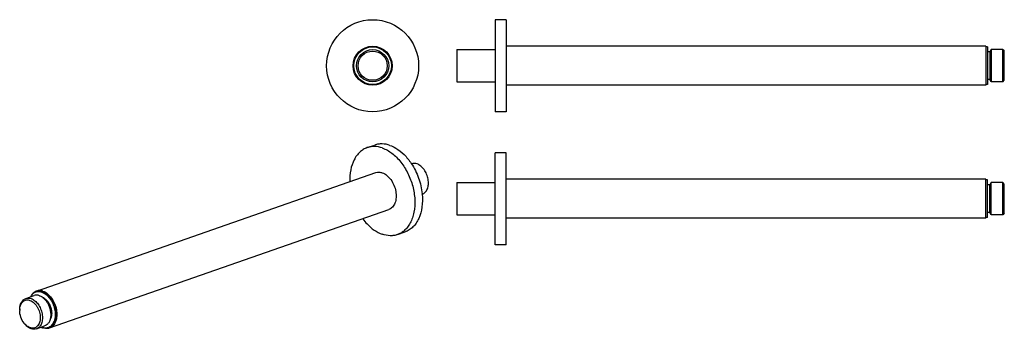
# Model space of a CAD drawing. Header units: millimetres. Extents: x -90 to 553, y 24 to 226.
import ezdxf

# ---------------------------------------------------------------- set-up
doc = ezdxf.new("R2010")
doc.units = ezdxf.units.MM
doc.header["$LTSCALE"] = 23.1
doc.layers.get('0').update_dxf_attribs({"linetype": 'CONTINUOUS'})
doc.layers.add('ACHSEN', color=7, linetype='CONTINUOUS')

msp = doc.modelspace()

# ---------------------------------------------------------------- linework, layer by layer
at = {"color": 7, "linetype": 'CONTINUOUS'}
for p, q in [((195.64, 206.47), (195.64, 185.47)), ((195.64, 206.47), (220.64, 206.47)), ((551.64, 206.47), (544.01, 206.47)), ((551.64, 206.47), (552.64, 205.47)), ((551.64, 185.47), (551.64, 206.47)), ((552.64, 186.47), (552.64, 205.47)), ((551.64, 185.47), (552.64, 186.47)), ((195.64, 185.47), (220.64, 185.47)), ((551.64, 185.47), (544.01, 185.47)), ((166.13, 132.05), (166.04, 132.02)), ((195.64, 119.81), (195.64, 98.81)), ((195.64, 119.81), (220.64, 119.81)), ((552.64, 118.81), (551.64, 119.81)), ((551.64, 98.81), (551.64, 119.81)), ((552.64, 99.81), (552.64, 118.81)), ((173.04, 112.22), (172.95, 112.19)), ((195.64, 98.81), (220.64, 98.81)), ((552.64, 99.81), (551.64, 98.81))]:
    msp.add_line(p, q, dxfattribs=at)
for radius in [10.5, 9.5]:
    msp.add_circle((140.62, 195.97), radius, dxfattribs=at)
msp.add_arc((-78.25, 36.49), 11.32, 174.61841, 180.01978, dxfattribs=at)
for points, knots in [([(169.59, 131.98), (169.02, 132.18), (167.85, 132.41), (166.66, 132.24), (166.13, 132.05)], [0, 0, 0, 0, 0.516358, 1, 1, 1, 1]), ([(173.04, 112.22), (173.41, 112.35), (174.12, 112.7), (175.05, 113.5), (175.81, 114.52), (176.63, 116.22), (177.12, 118.77), (176.91, 122.05), (175.94, 125.34), (174.32, 128.29), (172.2, 130.63), (170.46, 131.67), (169.59, 131.98)], [0, 0, 0, 0, 0.048078, 0.097771, 0.150377, 0.206712, 0.330953, 0.468404, 0.612128, 0.753469, 0.884397, 1, 1, 1, 1]), ([(-89.57, 36.98), (-89.57, 37.83), (-89.41, 39.46), (-88.64, 41.67), (-87.37, 43.38), (-86.2, 44.09), (-85.6, 44.3)], [0, 0, 0, 0, 0.289533, 0.55087, 0.784391, 1, 1, 1, 1]), ([(-89.52, 37.55), (-89.47, 38.05), (-89.31, 39.01), (-88.85, 40.35), (-88.19, 41.49), (-87.35, 42.39), (-86.35, 43.02), (-85.23, 43.35), (-84.03, 43.37), (-83.24, 43.18), (-82.85, 43.05)], [0, 0, 0, 0, 0.148728, 0.287347, 0.415811, 0.535542, 0.649531, 0.761982, 0.877561, 1, 1, 1, 1]), ([(-85.6, 44.3), (-85.07, 44.49), (-83.88, 44.67), (-82.71, 44.43), (-82.14, 44.23)], [0, 0, 0, 0, 0.483743, 1, 1, 1, 1]), ([(-82.85, 43.05), (-81.9, 42.72), (-80.55, 41.83), (-79.07, 40.25), (-78.06, 38.79), (-77.23, 37.15), (-76.41, 34.85), (-76.05, 32.44), (-76.21, 30.14), (-76.59, 28.59), (-77.2, 27.25), (-78.04, 26.17), (-79.08, 25.39), (-80.28, 24.96), (-81.57, 24.9), (-82.43, 25.09), (-82.85, 25.24)], [0, 0, 0, 0, 0.120539, 0.188113, 0.25937, 0.332996, 0.407477, 0.552333, 0.620203, 0.683551, 0.741999, 0.795915, 0.846544, 0.895901, 0.946379, 1, 1, 1, 1]), ([(-82.14, 44.23), (-81.27, 43.92), (-79.53, 42.88), (-77.41, 40.55), (-75.79, 37.59), (-74.82, 34.31), (-74.61, 31.03), (-75.1, 28.48), (-75.92, 26.78), (-76.68, 25.75), (-77.61, 24.96), (-78.32, 24.6), (-78.69, 24.47)], [0, 0, 0, 0, 0.115592, 0.246513, 0.387858, 0.531584, 0.669039, 0.793282, 0.849619, 0.902226, 0.951921, 1, 1, 1, 1]), ([(-86.66, 28.13), (-87.59, 29.3), (-89.02, 31.99), (-89.57, 34.99), (-89.57, 36.48)], [0, 0, 0, 0, 0.500005, 1, 1, 1, 1]), ([(-85.91, 27.28), (-85.98, 27.35), (-86.24, 27.62), (-86.48, 27.91), (-86.66, 28.13)], [0, 0, 0, 0, 0.246396, 1, 1, 1, 1]), ([(-83.03, 24.93), (-83.34, 25.08), (-84.59, 25.83), (-85.66, 26.87), (-86.35, 27.75)], [0, 0, 0, 0, 0.233836, 1, 1, 1, 1]), ([(-82.85, 25.24), (-83.12, 25.33), (-84.26, 25.82), (-85.25, 26.61), (-85.91, 27.28)], [0, 0, 0, 0, 0.232766, 1, 1, 1, 1]), ([(-82.14, 24.55), (-82.22, 24.57), (-82.52, 24.68), (-82.82, 24.82), (-83.03, 24.93)], [0, 0, 0, 0, 0.245115, 1, 1, 1, 1]), ([(-78.69, 24.47), (-79.22, 24.29), (-80.41, 24.11), (-81.57, 24.35), (-82.14, 24.55)], [0, 0, 0, 0, 0.483581, 1, 1, 1, 1])]:
    msp.add_open_spline(points, degree=3, knots=knots, dxfattribs=at)
at = {"layer": 'ACHSEN', "color": 7, "linetype": 'CONTINUOUS'}
for p, q in [((220.64, 225.97), (220.64, 165.97)), ((227.64, 225.97), (220.64, 225.97)), ((227.64, 225.97), (227.64, 165.97)), ((540.64, 208.72), (227.64, 208.72)), ((540.64, 208.72), (540.64, 183.22)), ((541.64, 208.22), (540.64, 208.22)), ((541.64, 208.22), (541.64, 183.72)), ((544.01, 206.47), (543.14, 204.97)), ((544.01, 206.47), (544.01, 185.47)), ((543.14, 204.97), (541.64, 204.97)), ((543.14, 204.97), (543.14, 186.97)), ((543.14, 186.97), (541.64, 186.97)), ((544.01, 185.47), (543.14, 186.97)), ((540.64, 183.22), (227.64, 183.22)), ((541.64, 183.72), (540.64, 183.72)), ((227.64, 165.97), (220.64, 165.97)), ((137.08, 142.58), (142.03, 144.3)), ((220.64, 79.31), (220.64, 139.31)), ((227.64, 139.31), (220.64, 139.31)), ((227.64, 79.31), (227.64, 139.31)), ((-78.56, 49.14), (142.76, 126.29)), ((540.64, 122.06), (227.64, 122.06)), ((540.64, 96.56), (540.64, 122.06)), ((541.64, 121.56), (540.64, 121.56)), ((541.64, 97.06), (541.64, 121.56)), ((543.14, 118.31), (541.64, 118.31)), ((544.01, 119.81), (543.14, 118.31)), ((543.14, 100.31), (543.14, 118.31)), ((551.64, 119.81), (544.01, 119.81)), ((544.01, 98.81), (544.01, 119.81)), ((-70.17, 25.06), (151.15, 102.21)), ((540.64, 96.56), (227.64, 96.56)), ((541.64, 97.06), (540.64, 97.06)), ((543.14, 100.31), (541.64, 100.31)), ((544.01, 98.81), (543.14, 100.31)), ((551.64, 98.81), (544.01, 98.81)), ((156.83, 85.92), (161.78, 87.64)), ((227.64, 79.31), (220.64, 79.31)), ((-85.6, 44.3), (-80.2, 46.19)), ((-78.69, 24.47), (-73.29, 26.36))]:
    msp.add_line(p, q, dxfattribs=at)
for radius in [30, 12.75, 12.25]:
    msp.add_circle((140.62, 195.97), radius, dxfattribs=at)
for centre, radius, start, end in [((132.36, 108.42), 40.77, 5.34148, 5.63571), ((151.71, 99.58), 14.63, 308.99122, 310.1171), ((-76.66, 43.73), 5.74, 117.42771, 120.09808), ((-76.7, 43.81), 5.65, 112.62932, 117.43052), ((-76.72, 43.85), 5.6, 109.21257, 112.62083), ((-76.62, 43.57), 5.4, 105.08257, 109.20953), ((-79.89, 37.92), 8.8, 53.95592, 59.16803), ((-72.85, 30.44), 5.46, 292.64464, 300.11074), ((-72.43, 32.95), 8.02, 247.08807, 250.7592), ((-72.65, 32.29), 7.33, 250.71761, 256.52318), ((-72.04, 30.49), 5.74, 277.62423, 280.96176), ((-72.81, 30.37), 5.38, 289.21257, 292.62083), ((-72.03, 30.39), 5.65, 280.95918, 289.19462)]:
    msp.add_arc(centre, radius, start, end, dxfattribs=at)
for points, knots in [([(137.08, 142.58), (136.2, 142.27), (134.46, 141.44), (132.14, 139.66), (130.12, 137.37), (127.83, 133.61), (126, 127.86), (125.68, 122.93), (125.77, 120.36)], [0, 0, 0, 0, 0.106049, 0.214714, 0.328233, 0.448219, 0.70986, 1, 1, 1, 1]), ([(146.96, 142.37), (145.33, 142.93), (142.78, 143.45), (139.43, 143.23), (137.84, 142.84), (137.08, 142.58)], [0, 0, 0, 0, 0.515354, 0.759866, 1, 1, 1, 1]), ([(151.91, 144.09), (150.28, 144.66), (147.73, 145.17), (144.38, 144.96), (142.79, 144.57), (142.03, 144.3)], [0, 0, 0, 0, 0.515354, 0.759866, 1, 1, 1, 1]), ([(146.96, 142.37), (149.22, 141.58), (152.5, 139.69), (156.32, 136.33), (160.05, 132.13), (163.93, 125.88), (167.03, 117.54), (168.42, 108.91), (168.03, 101.89), (166.71, 96.83), (165.3, 93.52), (163.47, 90.66), (161.95, 89.07), (161.14, 88.39)], [0, 0, 0, 0, 0.112232, 0.173795, 0.238525, 0.374911, 0.515551, 0.653423, 0.782108, 0.841704, 0.897733, 0.95033, 1, 1, 1, 1]), ([(151.91, 144.09), (153.22, 143.63), (156.57, 142.04), (161.45, 138.13), (164.48, 134.37), (165.86, 132.28)], [0, 0, 0, 0, 0.225326, 0.595314, 1, 1, 1, 1]), ([(165.86, 132.28), (167.82, 129.34), (170.98, 122.92), (172.58, 115.95), (172.93, 112.42)], [0, 0, 0, 0, 0.499524, 1, 1, 1, 1]), ([(142.76, 126.29), (143.41, 126.51), (144.85, 126.73), (146.27, 126.44), (146.96, 126.2)], [0, 0, 0, 0, 0.483626, 1, 1, 1, 1]), ([(146.96, 126.2), (148.02, 125.83), (150.13, 124.56), (152.7, 121.73), (154.68, 118.14), (155.85, 114.15), (156.11, 110.17), (155.51, 107.07), (154.52, 105.01), (153.59, 103.76), (152.46, 102.79), (151.6, 102.36), (151.15, 102.21)], [0, 0, 0, 0, 0.115594, 0.24653, 0.387872, 0.531596, 0.669046, 0.793288, 0.849622, 0.902229, 0.951921, 1, 1, 1, 1]), ([(172.95, 112.21), (173.21, 109.41), (173.17, 104.01), (171.48, 97.62), (169.16, 93.41), (167.06, 90.85), (164.59, 88.88), (162.73, 87.98), (161.78, 87.64)], [0, 0, 0, 0, 0.291872, 0.555001, 0.675023, 0.787946, 0.895449, 1, 1, 1, 1]), ([(134.16, 96.28), (135.05, 95.08), (138.56, 90.87), (143.19, 87.44), (146.96, 86.13)], [0, 0, 0, 0, 0.273561, 1, 1, 1, 1]), ([(156.83, 85.92), (156.07, 85.65), (154.49, 85.26), (151.14, 85.05), (148.59, 85.56), (146.96, 86.13)], [0, 0, 0, 0, 0.240134, 0.484646, 1, 1, 1, 1]), ([(160.91, 88.21), (160.3, 87.71), (159, 86.82), (157.57, 86.17), (156.83, 85.92)], [0, 0, 0, 0, 0.504224, 1, 1, 1, 1]), ([(-79.11, 48.42), (-79.45, 48.3), (-80.13, 47.98), (-81.37, 47.06), (-82.09, 46.1), (-82.47, 45.4)], [0, 0, 0, 0, 0.238077, 0.48151, 1, 1, 1, 1]), ([(-79.54, 48.69), (-80, 48.42), (-80.89, 47.72), (-81.57, 46.83), (-81.87, 46.34)], [0, 0, 0, 0, 0.484656, 1, 1, 1, 1]), ([(-76.75, 46.11), (-77.32, 46.31), (-78.48, 46.55), (-79.67, 46.37), (-80.2, 46.19)], [0, 0, 0, 0, 0.516383, 1, 1, 1, 1]), ([(-75.07, 48.34), (-75.74, 48.57), (-77.1, 48.84), (-78.48, 48.64), (-79.11, 48.42)], [0, 0, 0, 0, 0.516378, 1, 1, 1, 1]), ([(-74.37, 49.05), (-75.06, 49.29), (-76.48, 49.58), (-77.91, 49.37), (-78.56, 49.14)], [0, 0, 0, 0, 0.516378, 1, 1, 1, 1]), ([(-74.37, 48.58), (-74.97, 48.79), (-76.19, 49.06), (-77.45, 48.94), (-78.03, 48.78)], [0, 0, 0, 0, 0.51595, 1, 1, 1, 1]), ([(-76.75, 46.11), (-76.63, 46.07), (-76.16, 45.89), (-75.71, 45.66), (-75.38, 45.47)], [0, 0, 0, 0, 0.242699, 1, 1, 1, 1]), ([(-75.07, 48.34), (-74.1, 48), (-72.17, 46.86), (-69.78, 44.33), (-67.9, 41.11), (-66.69, 37.49), (-66.27, 33.81), (-66.62, 30.88), (-67.36, 28.84), (-68.09, 27.55), (-69, 26.48), (-69.73, 25.94), (-70.11, 25.72)], [0, 0, 0, 0, 0.113894, 0.242356, 0.381235, 0.523528, 0.661408, 0.788125, 0.846161, 0.900461, 0.95145, 1, 1, 1, 1]), ([(-75.07, 45.29), (-73.8, 44.84), (-72.03, 43.44), (-70.36, 41.02), (-69.36, 38.82), (-68.78, 36.47), (-68.6, 33.54), (-69.12, 31.35), (-69.85, 30.21)], [0, 0, 0, 0, 0.230214, 0.362551, 0.500387, 0.63816, 0.770323, 1, 1, 1, 1]), ([(-74.71, 45.03), (-74.08, 44.57), (-72.88, 43.45), (-70.9, 40.69), (-69.64, 37.38), (-69.25, 33.97), (-69.42, 31.55), (-70.06, 29.42), (-70.82, 28.22), (-71.26, 27.73)], [0, 0, 0, 0, 0.121264, 0.252019, 0.524784, 0.658149, 0.78329, 0.897389, 1, 1, 1, 1]), ([(-74.37, 49.05), (-73.3, 48.68), (-71.19, 47.41), (-68.62, 44.58), (-66.65, 40.99), (-65.47, 37), (-65.21, 33.02), (-65.81, 29.92), (-66.8, 27.86), (-67.74, 26.61), (-68.86, 25.65), (-69.73, 25.22), (-70.17, 25.06)], [0, 0, 0, 0, 0.115595, 0.246531, 0.387872, 0.531596, 0.669046, 0.793287, 0.849622, 0.902229, 0.951921, 1, 1, 1, 1]), ([(-74.37, 48.58), (-73.34, 48.23), (-71.31, 47.01), (-68.85, 44.29), (-66.95, 40.84), (-65.82, 37.01), (-65.57, 33.18), (-66.15, 30.2), (-67.1, 28.22), (-68, 27.02), (-69.08, 26.1), (-69.91, 25.68), (-70.33, 25.53)], [0, 0, 0, 0, 0.115595, 0.246531, 0.387872, 0.531596, 0.669046, 0.793287, 0.849622, 0.902229, 0.951921, 1, 1, 1, 1]), ([(-71.26, 27.73), (-71.54, 27.42), (-72.16, 26.87), (-72.91, 26.49), (-73.29, 26.36)], [0, 0, 0, 0, 0.508966, 1, 1, 1, 1]), ([(-71.28, 24.8), (-71.78, 24.73), (-72.84, 24.73), (-73.86, 24.97), (-74.37, 25.15)], [0, 0, 0, 0, 0.485709, 1, 1, 1, 1]), ([(-73.57, 25.02), (-73.64, 25.03), (-73.9, 25.06), (-74.17, 25.12), (-74.36, 25.16)], [0, 0, 0, 0, 0.246988, 1, 1, 1, 1]), ([(-71.04, 25.29), (-71.44, 25.15), (-72.28, 24.96), (-73.14, 24.97), (-73.57, 25.02)], [0, 0, 0, 0, 0.492763, 1, 1, 1, 1])]:
    msp.add_open_spline(points, degree=3, knots=knots, dxfattribs=at)

doc.saveas('drawing.dxf')
